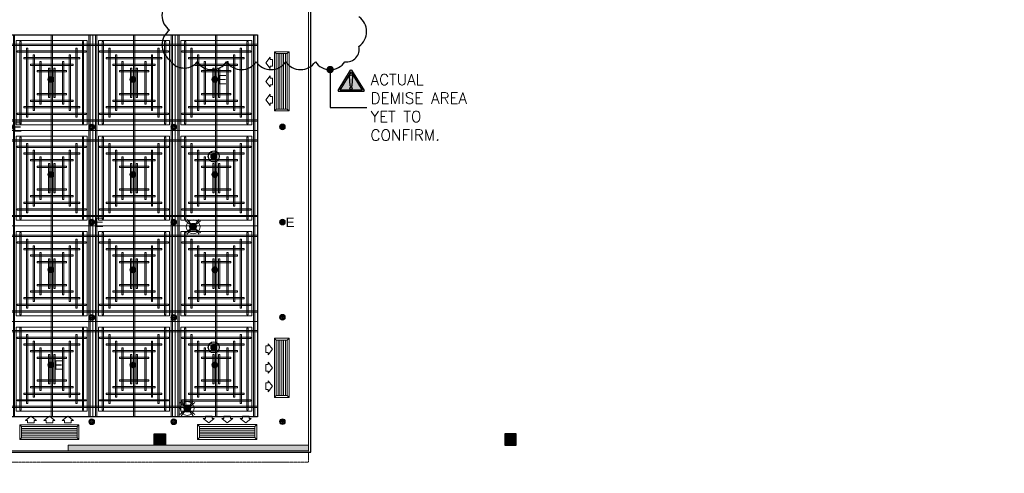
# Model space of a CAD drawing. Header units: millimetres. Extents: x -1097 to 37269, y -9172 to 9131.
# Tile 33 of 36: x 7531 to 20851, y -9172 to -3039. Entities that reach past the tile are written whole.
import ezdxf
from ezdxf.enums import TextEntityAlignment as Align

# ---------------------------------------------------------------- set-up
doc = ezdxf.new("R2010")
doc.units = ezdxf.units.MM
doc.linetypes.add('( Dashed )', pattern=[0.75, 0.5, -0.25])
doc.linetypes.add('DASHED', pattern=[19.05, 12.7, -6.35])
for name, color, linetype, lineweight in [('00 Structural', 2, 'Continuous', 25), ('02_Elevation 00', 8, 'Continuous', 9), ('08_Hatch', 140, 'Continuous', 9), ('Ceiling', 14, 'Continuous', 9), ('E Celing Lighting', 5, 'DASHED', 5), ('Furniture', 14, 'Continuous', 9), ('Grey', 8, 'Continuous', 9), ('Lighting (Ceiling)', 160, 'Continuous', 15)]:
    doc.layers.add(name, color=color, linetype=linetype, lineweight=lineweight)
for name, color, linetype, lineweight, true_color in [('ACMV', 5, 'Continuous', 20, 0x0000ff), ('FIRE', 1, 'Continuous', 20, 0xff0000), ('LIGHTING', 6, 'Continuous', 20, 0xff00ff)]:
    doc.layers.add(name, color=color, linetype=linetype, lineweight=lineweight, true_color=true_color)
for name, color, linetype in [('ACMV-MEPF_General Text', 7, 'Continuous'), ('Flooring', 8, 'Continuous'), ('Warning Symbol', 7, 'Continuous')]:
    doc.layers.add(name, color=color, linetype=linetype)
doc.layers.add('FIRE-SPKLR-EQP', color=1, linetype='Continuous', true_color=0xff0000)
doc.layers.add('RCP LAYOUT', color=9, linetype='Continuous', true_color=0x808080)
doc.styles.add('Romans', font='romans.shx', dxfattribs={"width": 0.8})
doc.styles.get("Standard").update_dxf_attribs({"font": 'arial.ttf'})
doc.dimstyles.new('100_Romans_Dot', dxfattribs={"dimtxt": 100, "dimasz": 100, "dimexe": 50, "dimexo": 50, "dimgap": 50, "dimtad": 1, "dimdec": 0, "dimzin": 0, "dimdsep": 46, "dimtxsty": 'Romans', "dimblk": 'DOT', "dimcen": 0.09, "dimclrd": 256, "dimclre": 256, "dimadec": 0, "dimazin": 0, "dimtfac": 1, "dimtdec": 0, "dimtofl": 0, "dimtmove": 0, "dimatfit": 3, "dimldrblk": 'DOT', "dimfxl": 1, "dimtolj": 1, "dimtzin": 0, "dimarcsym": 0})

# ---------------------------------------------------------------- blocks, each defined once
blk = doc.blocks.new('A$C28684cc3')
at = {"layer": 'ACMV'}
for p, q in [((-10185, -3622), (-10125, -3547)), ((-10125, -3547), (-10125, -3577)), ((-10125, -3577), (-10095, -3577)), ((-10095, -3577), (-10095, -3667)), ((-10045, -3497), (-10070, -3472)), ((-10070, -3472), (-10070, -4272)), ((-9870, -3472), (-10070, -3472)), ((-10045, -3497), (-10045, -4247)), ((-9895, -3497), (-10045, -3497)), ((-10020, -3497), (-10020, -4247)), ((-9995, -3497), (-9995, -4247)), ((-9970, -3497), (-9970, -4247)), ((-9945, -3497), (-9945, -4247)), ((-9920, -3497), (-9920, -4247)), ((-9895, -3497), (-9870, -3472)), ((-9895, -4247), (-9895, -3497)), ((-9870, -4272), (-9870, -3472)), ((-10125, -3697), (-10185, -3622)), ((-10095, -3667), (-10125, -3667)), ((-10125, -3667), (-10125, -3697)), ((-10185, -3872), (-10125, -3797)), ((-10125, -3797), (-10125, -3827)), ((-10125, -3827), (-10095, -3827)), ((-10095, -3827), (-10095, -3917)), ((-10125, -3947), (-10185, -3872)), ((-10095, -3917), (-10125, -3917)), ((-10125, -3917), (-10125, -3947)), ((-10185, -4122), (-10125, -4047)), ((-10125, -4197), (-10185, -4122)), ((-10125, -4047), (-10125, -4077)), ((-10125, -4077), (-10095, -4077)), ((-10095, -4077), (-10095, -4167)), ((-10095, -4167), (-10125, -4167)), ((-10125, -4167), (-10125, -4197)), ((-10045, -4247), (-10070, -4272)), ((-10045, -4247), (-9895, -4247)), ((-9895, -4247), (-9870, -4272)), ((-10070, -4272), (-9870, -4272)), ((-10185, -7540), (-10185, -7450)), ((-10185, -7450), (-10155, -7450)), ((-10155, -7450), (-10155, -7420)), ((-10155, -7420), (-10095, -7495)), ((-10045, -7370), (-10070, -7345)), ((-9870, -7345), (-10070, -7345)), ((-10070, -7345), (-10070, -8145)), ((-9895, -7370), (-10045, -7370)), ((-10045, -7370), (-10045, -8120)), ((-10020, -8120), (-10020, -7370)), ((-9995, -8120), (-9995, -7370)), ((-9970, -8120), (-9970, -7370)), ((-9945, -8120), (-9945, -7370)), ((-9920, -8120), (-9920, -7370)), ((-9895, -7370), (-9870, -7345)), ((-9895, -8120), (-9895, -7370)), ((-9870, -8145), (-9870, -7345)), ((-10155, -7540), (-10185, -7540)), ((-10095, -7495), (-10155, -7570)), ((-10155, -7570), (-10155, -7540)), ((-10185, -7790), (-10185, -7700)), ((-10185, -7700), (-10155, -7700)), ((-10155, -7700), (-10155, -7670)), ((-10155, -7670), (-10095, -7745)), ((-10155, -7790), (-10185, -7790)), ((-10095, -7745), (-10155, -7820)), ((-10155, -7820), (-10155, -7790)), ((-10185, -8040), (-10185, -7950)), ((-10185, -7950), (-10155, -7950)), ((-10155, -7950), (-10155, -7920)), ((-10155, -7920), (-10095, -7995)), ((-10155, -8040), (-10185, -8040)), ((-10095, -7995), (-10155, -8070)), ((-10155, -8070), (-10155, -8040)), ((-10045, -8120), (-10070, -8145)), ((-10045, -8120), (-9895, -8120)), ((-9895, -8120), (-9870, -8145)), ((-10070, -8145), (-9870, -8145)), ((-13489, -8540), (-13514, -8515)), ((-13514, -8515), (-12714, -8515)), ((-13514, -8715), (-13514, -8515)), ((-13364, -8400), (-13439, -8460)), ((-13439, -8460), (-13409, -8460)), ((-13409, -8460), (-13409, -8490)), ((-13409, -8490), (-13319, -8490)), ((-13289, -8460), (-13364, -8400)), ((-13319, -8490), (-13319, -8460)), ((-13319, -8460), (-13289, -8460)), ((-13114, -8400), (-13189, -8460)), ((-13189, -8460), (-13159, -8460)), ((-13159, -8460), (-13159, -8490)), ((-13159, -8490), (-13069, -8490)), ((-13039, -8460), (-13114, -8400)), ((-13069, -8490), (-13069, -8460)), ((-13069, -8460), (-13039, -8460)), ((-12864, -8400), (-12939, -8460)), ((-12939, -8460), (-12909, -8460)), ((-12909, -8460), (-12909, -8490)), ((-12909, -8490), (-12819, -8490)), ((-12789, -8460), (-12864, -8400)), ((-12819, -8490), (-12819, -8460)), ((-12819, -8460), (-12789, -8460)), ((-12739, -8540), (-12714, -8515)), ((-12714, -8515), (-12714, -8715)), ((-11083, -8539), (-11108, -8514)), ((-11108, -8714), (-11108, -8514)), ((-11108, -8514), (-10308, -8514)), ((-11003, -8429), (-11033, -8429)), ((-11033, -8429), (-10958, -8489)), ((-10913, -8399), (-11003, -8399)), ((-11003, -8399), (-11003, -8429)), ((-10958, -8489), (-10883, -8429)), ((-10913, -8429), (-10913, -8399)), ((-10883, -8429), (-10913, -8429)), ((-10753, -8429), (-10783, -8429)), ((-10783, -8429), (-10708, -8489)), ((-10663, -8399), (-10753, -8399)), ((-10753, -8399), (-10753, -8429)), ((-10708, -8489), (-10633, -8429)), ((-10663, -8429), (-10663, -8399)), ((-10633, -8429), (-10663, -8429)), ((-10503, -8429), (-10533, -8429)), ((-10533, -8429), (-10458, -8489)), ((-10413, -8399), (-10503, -8399)), ((-10503, -8399), (-10503, -8429)), ((-10458, -8489), (-10383, -8429)), ((-10413, -8429), (-10413, -8399)), ((-10383, -8429), (-10413, -8429)), ((-10333, -8539), (-10308, -8514)), ((-10308, -8514), (-10308, -8714)), ((-13489, -8540), (-12739, -8540)), ((-13489, -8690), (-13489, -8540)), ((-13489, -8565), (-12739, -8565)), ((-13489, -8590), (-12739, -8590)), ((-13489, -8615), (-12739, -8615)), ((-13489, -8640), (-12739, -8640)), ((-12739, -8540), (-12739, -8690)), ((-11083, -8689), (-11083, -8539)), ((-11083, -8539), (-10333, -8539)), ((-10333, -8564), (-11083, -8564)), ((-10333, -8589), (-11083, -8589)), ((-10333, -8614), (-11083, -8614)), ((-10333, -8639), (-11083, -8639)), ((-10333, -8539), (-10333, -8689)), ((-13489, -8690), (-13514, -8715)), ((-12714, -8715), (-13514, -8715)), ((-13489, -8665), (-12739, -8665)), ((-12739, -8690), (-13489, -8690)), ((-12739, -8690), (-12714, -8715)), ((-11083, -8689), (-11108, -8714)), ((-10308, -8714), (-11108, -8714)), ((-10333, -8664), (-11083, -8664)), ((-10333, -8689), (-11083, -8689)), ((-10333, -8689), (-10308, -8714))]:
    blk.add_line(p, q, dxfattribs=at)
blk = doc.blocks.new('SPKLR-EQP-PENDENT-68C')
at = {"layer": 'FIRE-SPKLR-EQP'}
h = blk.add_hatch(color=256, dxfattribs=at)
h.dxf.hatch_style = 1
h.paths.add_polyline_path([(37.5, 0, 1), (-37.5, 0, 1)])
for radius in [75, 37.5]:
    blk.add_circle((0, 0), radius, dxfattribs=at)
blk = doc.blocks.new('A$C86f38443')
at = {"layer": 'FIRE'}
for p in [(10157, -4888), (10157, -7470)]:
    blk.add_blockref('SPKLR-EQP-PENDENT-68C', p, dxfattribs=at)
blk = doc.blocks.new('ljbsdinfpn')
at = {"layer": 'Lighting (Ceiling)', "true_color": 0xff00ff}
h = blk.add_hatch(color=6, dxfattribs=at)
h.dxf.hatch_style = 1
edge = h.paths.add_edge_path()
edge.add_arc((-23157.71, -1088.48), 1.85, 0, 360)
h = blk.add_hatch(color=6, dxfattribs=at)
h.dxf.hatch_style = 1
edge = h.paths.add_edge_path()
edge.add_arc((-23157.71, -1088.48), 1.85, 0, 360)
at = {"layer": 'Lighting (Ceiling)', "color": 6, "true_color": 0xff00ff, "elevation": 0}
for points in [[(-23153.73, -1085.29), (-23161.69, -1091.68)], [(-23153.73, -1091.68), (-23161.69, -1085.29)], [(-23160.91, -1084.5), (-23154.51, -1092.46)], [(-23154.51, -1084.5), (-23160.91, -1092.46)]]:
    blk.add_lwpolyline(points, dxfattribs=at)
at = {"layer": 'Lighting (Ceiling)', "color": 6, "true_color": 0xff00ff}
for radius in [3.7, 3.7, 1.85, 1.85]:
    blk.add_circle((-23157.71, -1088.48, 0), radius, dxfattribs=at)
blk = doc.blocks.new('skievubjn')
at = {"layer": 'E Celing Lighting', "color": 5, "true_color": 0x0000ff}
for p in [(1744216.73, -77456.19, 0), (1744368.74, -77545.14, 0), (1744216.73, -77552.05, 0), (1744216.7, -77666.42, 0), (1744216.7, -77774.77, 0), (1744216.73, -77888.99, 0), (1744216.7, -77995.37, 0), (1744391.78, -78007.31, 0), (1744509.77, -78007.31, 0), (1744216.7, -78058.26, 0), (1744506.65, -78104.03, 0)]:
    blk.add_blockref('ljbsdinfpn', p, dxfattribs=at)
blk = doc.blocks.new('cl')
at = {"layer": 'Lighting (Ceiling)'}
h = blk.add_hatch(color=0, dxfattribs=at)
h.dxf.hatch_style = 1
h.paths.add_polyline_path([(1.53, 0.03, 1), (-1.53, 0.03, 1)])
h.paths.add_polyline_path([(-0.81, 0.03, -1), (0.81, 0.03, -1)], flags=16)
at = {"layer": 'Lighting (Ceiling)', "color": 0}
for p, q in [((-1.53, 0.03), (1.53, 0.03)), ((0, 1.56), (0, -1.5))]:
    blk.add_line(p, q, dxfattribs=at)
for radius in [1.53, 0.806]:
    blk.add_circle((0, 0.03), radius, dxfattribs=at)
at = {"color": 0}
blk.add_attdef('NAME', text='', height=5, dxfattribs=at).set_placement((0.84, 2.71), align=Align.MIDDLE_CENTER)
blk = doc.blocks.new('A$Cbacd199c')
at = {"layer": 'LIGHTING'}
for name, p, xscale, yscale, zscale in [('skievubjn', (-43712465, 2003194), 25.4, 25.4, 25.4), ('cl', (7952, -3846), 25.32885420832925, 25.32885420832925, 25.32885420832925), ('cl', (9061, -3847), 25.32885420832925, 25.32885420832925, 25.32885420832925), ('cl', (8506, -4490), 25.32885420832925, 25.32885420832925, 25.32885420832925), ('cl', (9615, -4490), 25.32885420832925, 25.32885420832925, 25.32885420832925), ('cl', (11086, -4489), 25.32885420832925, 25.32885420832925, 25.32885420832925), ('cl', (7952, -5133), 25.32885420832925, 25.32885420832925, 25.32885420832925), ('cl', (9061, -5133), 25.32885420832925, 25.32885420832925, 25.32885420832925), ('cl', (10170, -5133), 25.32885420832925, 25.32885420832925, 25.32885420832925), ('cl', (9615, -5777), 25.32885420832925, 25.32885420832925, 25.32885420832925), ('cl', (7952, -6420), 25.32885420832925, 25.32885420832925, 25.32885420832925), ('cl', (9061, -6421), 25.32885420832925, 25.32885420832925, 25.32885420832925), ('cl', (10170, -6421), 25.32885420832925, 25.32885420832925, 25.32885420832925), ('cl', (8506, -7064), 25.32885420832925, 25.32885420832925, 25.32885420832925), ('cl', (9615, -7064), 25.32885420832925, 25.32885420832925, 25.32885420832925), ('cl', (11086, -7063), 25.32885420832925, 25.32885420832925, 25.32885420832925), ('cl', (9061, -7708), 25.32885420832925, 25.32885420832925, 25.32885420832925), ('cl', (10170, -7708), 25.32885420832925, 25.32885420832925, 25.32885420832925), ('cl', (8506, -8475), 25.32885420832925, 25.32885420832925, 25.32885420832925), ('cl', (9615, -8475), 25.32885420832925, 25.32885420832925, 25.32885420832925), ('cl', (11086, -8474), 25.32885420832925, 25.32885420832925, 25.32885420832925)]:
    blk.add_blockref(name, p, dxfattribs=dict(at, xscale=xscale, yscale=yscale, zscale=zscale))
blk = doc.blocks.new('A$C3c35f28b')
at = {"layer": 'LIGHTING', "color": 3, "true_color": 0x00ff00}
ref = blk.add_blockref('cl', (10170, -3847), dxfattribs=dict(at, xscale=-25.32885420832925, yscale=25.32885420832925, zscale=25.32885420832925))
ref.add_attrib('NAME', 'E', dxfattribs={"layer": '0', "color": 0, "height": 127}).set_placement((10273, -3848), align=Align.MIDDLE_CENTER)
ref = blk.add_blockref('cl', (7397, -4490), dxfattribs=dict(at, xscale=-25.32885420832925, yscale=25.32885420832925, zscale=25.32885420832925))
ref.add_attrib('NAME', 'E', dxfattribs={"layer": '0', "color": 0, "height": 127}).set_placement((7500, -4491), align=Align.MIDDLE_CENTER)
ref = blk.add_blockref('cl', (8506, -5777), dxfattribs=dict(at, xscale=-25.32885420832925, yscale=25.32885420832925, zscale=25.32885420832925))
ref.add_attrib('NAME', 'E', dxfattribs={"layer": '0', "color": 0, "height": 127}).set_placement((8609, -5779), align=Align.MIDDLE_CENTER)
ref = blk.add_blockref('cl', (11086, -5776), dxfattribs=dict(at, xscale=-25.32885420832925, yscale=25.32885420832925, zscale=25.32885420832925))
ref.add_attrib('NAME', 'E', dxfattribs={"layer": '0', "color": 0, "height": 127}).set_placement((11189, -5778), align=Align.MIDDLE_CENTER)
ref = blk.add_blockref('cl', (7952, -7707), dxfattribs=dict(at, xscale=-25.32885420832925, yscale=25.32885420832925, zscale=25.32885420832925))
ref.add_attrib('NAME', 'E', dxfattribs={"layer": '0', "color": 0, "height": 127}).set_placement((8055, -7709), align=Align.MIDDLE_CENTER)
blk = doc.blocks.new('plnnnn')
at = {"ltscale": 0.25, "true_color": 0x808080, "transparency": 33554687}
h = blk.add_hatch(color=8, dxfattribs=at)
h.dxf.hatch_style = 1
h.paths.add_polyline_path([(1723602.27, -78261.97), (1723602.27, -78264.97), (1723730.21, -78264.98), (1723730.21, -78261.98)])
at = {"layer": '02_Elevation 00', "color": 8, "ltscale": 0.25, "true_color": 0x808080}
for p, q in [((1723730.21, -78031.09), (1723730.21, -78264.98)), ((1723424.97, -78264.98), (1723602.27, -78264.98))]:
    blk.add_line(p, q, dxfattribs=at)
at = {"layer": '08_Hatch', "color": 8, "ltscale": 0.25, "true_color": 0x808080}
blk.add_lwpolyline([(1723730.21, -78264.98), (1723602.27, -78264.98), (1723602.27, -78261.97), (1723730.21, -78261.97)], close=True, dxfattribs=at)
blk = doc.blocks.new('steel cols')
at = {"layer": '00 Structural', "ltscale": 0.25, "true_color": 0x808080}
h = blk.add_hatch(color=8, dxfattribs=at)
h.dxf.hatch_style = 1
h.paths.add_polyline_path([(1723381.98, -77443.61), (1723381.98, -77449.61), (1723387.98, -77449.61), (1723387.98, -77443.61)])
at = {"layer": '00 Structural', "color": 8, "ltscale": 0.25, "true_color": 0x808080}
blk.add_lwpolyline([(1723381.98, -77443.61), (1723387.98, -77443.61), (1723387.98, -77449.61), (1723381.98, -77449.61)], close=True, dxfattribs=at)
blk = doc.blocks.new('columns by us')
at = {"layer": '00 Structural', "color": 8, "true_color": 0x808080}
blk.add_blockref('steel cols', (266, -812.36), dxfattribs=at)
at = {"layer": '00 Structural', "color": 8, "true_color": 0x808080, "xscale": -1}
blk.add_blockref('steel cols', (3447222.81, -812.36), dxfattribs=at)
blk = doc.blocks.new('ceiling inst 2')
at = {"color": 8, "lineweight": 0, "ltscale": 0.25, "true_color": 0x808080}
for points in [[(1722740.06, -79108.62), (1722783.85, -79108.62), (1722783.85, -79057.79), (1722740.06, -79057.79)], [(1722743.06, -79105.62), (1722780.85, -79105.62), (1722780.85, -79060.79), (1722743.06, -79060.79)]]:
    blk.add_lwpolyline(points, close=True, dxfattribs=at)
at = {"layer": 'Ceiling', "color": 8, "lineweight": 0, "ltscale": 0.25, "true_color": 0x808080}
for points in [[(1722741.47, -79108.62), (1722742.17, -79108.62), (1722742.17, -79057.79), (1722741.47, -79057.79)], [(1722744.99, -79105.1), (1722745.69, -79105.1), (1722745.69, -79061.31), (1722744.99, -79061.31)], [(1722761.6, -79108.62), (1722762.31, -79108.62), (1722762.31, -79057.79), (1722761.6, -79057.79)], [(1722778.22, -79105.1), (1722778.93, -79105.1), (1722778.93, -79061.31), (1722778.22, -79061.31)], [(1722782.44, -79108.62), (1722781.74, -79108.62), (1722781.74, -79057.79), (1722782.44, -79057.79)], [(1722783.85, -79063.42), (1722740.06, -79063.42), (1722740.06, -79062.72), (1722783.85, -79062.72)], [(1722780.33, -79066.24), (1722780.33, -79066.94), (1722743.58, -79066.94), (1722743.58, -79066.24)], [(1722748.5, -79101.58), (1722749.21, -79101.58), (1722749.21, -79064.83), (1722748.5, -79064.83)], [(1722774.7, -79101.58), (1722775.41, -79101.58), (1722775.41, -79064.83), (1722774.7, -79064.83)], [(1722776.82, -79069.76), (1722776.82, -79070.46), (1722747.1, -79070.46), (1722747.1, -79069.76)], [(1722752.02, -79098.06), (1722752.73, -79098.06), (1722752.73, -79068.35), (1722752.02, -79068.35)], [(1722756.25, -79094.54), (1722755.54, -79094.54), (1722755.54, -79071.87), (1722756.25, -79071.87)], [(1722767.67, -79094.54), (1722768.37, -79094.54), (1722768.37, -79071.87), (1722767.67, -79071.87)], [(1722771.19, -79098.06), (1722771.89, -79098.06), (1722771.89, -79068.35), (1722771.19, -79068.35)], [(1722773.3, -79073.27), (1722773.3, -79073.98), (1722750.62, -79073.98), (1722750.62, -79073.27)], [(1722769.78, -79076.79), (1722769.78, -79077.5), (1722754.14, -79077.5), (1722754.14, -79076.79)], [(1722760.82, -79091.03), (1722760.12, -79091.03), (1722760.12, -79075.38), (1722760.82, -79075.38)], [(1722763.09, -79091.03), (1722763.8, -79091.03), (1722763.8, -79075.38), (1722763.09, -79075.38)], [(1722773.3, -79093.14), (1722773.3, -79092.43), (1722750.62, -79092.43), (1722750.62, -79093.14)], [(1722769.78, -79089.62), (1722769.78, -79088.91), (1722754.14, -79088.91), (1722754.14, -79089.62)], [(1722776.81, -79096.65), (1722776.81, -79095.95), (1722747.1, -79095.95), (1722747.1, -79096.65)], [(1722783.85, -79102.99), (1722740.06, -79102.99), (1722740.06, -79103.69), (1722783.85, -79103.69)], [(1722780.33, -79100.17), (1722780.33, -79099.47), (1722743.58, -79099.47), (1722743.58, -79100.17)]]:
    blk.add_lwpolyline(points, close=True, dxfattribs=at)
blk = doc.blocks.new('grid 2')
at = {"color": 8, "ltscale": 0.25, "true_color": 0x808080}
blk.add_lwpolyline([(1721746.24, -78535.54), (1721746.24, -78738.84), (1721658.66, -78738.84), (1721658.66, -78992.95), (1721877.62, -78992.95), (1721877.62, -79196.24), (1721527.29, -79196.24), (1721527.29, -79145.42), (1721483.5, -79145.42), (1721483.5, -78942.13), (1721527.29, -78942.13), (1721527.29, -78789.66), (1721483.5, -78789.66), (1721483.5, -78535.54)], close=True, dxfattribs=at)
at = {"layer": 'Flooring', "color": 8, "ltscale": 0.25, "true_color": 0x808080}
blk.add_lwpolyline([(1721906.16, -78870.12, -0.943473), (1721833.91, -78865.91), (1721778.56, -78865.54), (1721778.56, -78747.53), (1721976.22, -78747.52, -0.340693), (1722275.42, -78512.44), (1721509.19, -78512.44, 0.394212), (1721454.19, -78567.44), (1721454.19, -78812.39, -1.031559), (1721454.19, -78919.4), (1721454.19, -79157.98), (1721499.19, -79157.98), (1721499.19, -79214.98), (1721906.18, -79214.98), (1721906.16, -78870.06)], format="xyb", dxfattribs=at)
at = {"color": 8, "true_color": 0x808080, "xscale": -1}
for p in [(3444530.1, 64.84), (3444530.1, -36.8)]:
    blk.add_blockref('ceiling inst 2', p, dxfattribs=at)
at = {"color": 8, "true_color": 0x808080}
for p in [(-950.03, 64.84), (-950.03, -36.8)]:
    blk.add_blockref('ceiling inst 2', p, dxfattribs=at)
at = {"color": 8, "true_color": 0x808080, "xscale": -1}
for p, rotation in [((3444617.68, 64.84), 7.583461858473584e-08), ((-950.03, -158152.39), 180), ((3444617.68, -36.8), 7.583461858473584e-08), ((-950.03, -158254.04), 180)]:
    blk.add_blockref('ceiling inst 2', p, dxfattribs=dict(at, rotation=rotation))
at = {"color": 8, "true_color": 0x808080}
for p, rotation in [((3444530.1, -158152.39), 180), ((3444617.68, -158152.39), 180.0000000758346), ((3444530.1, -158254.04), 180), ((3444617.68, -158254.04), 180.0000000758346)]:
    blk.add_blockref('ceiling inst 2', p, dxfattribs=dict(at, rotation=rotation))
blk = doc.blocks.new('IRISH HOUSE-RCP LAYOUT')
at = {"layer": 'Furniture', "color": 8, "ltscale": 0.25, "true_color": 0x808080}
blk.add_lwpolyline([(20817, 8978), (1459, 8978, 0.414152), (-42, 7586), (-42, 944, 0.95654), (-42, -944), (-42, -7417), (-195, -7417), (-195, -9019), (1106, -9019), (1106, -8867), (11438, -8867)], format="xyb", dxfattribs=at)
at = {"layer": 'Grey', "color": 8, "linetype": '( Dashed )', "ltscale": 0.2, "true_color": 0x808080}
blk.add_lwpolyline([(20817, 8978), (20817, 9130), (1462, 9130, 0.414155), (-194, 7589), (-194, 1080, 0.836103), (-194, -1080), (-195, -7264), (-347, -7264), (-347, -9172), (1258, -9172), (1258, -9019), (11438, -9019), (11438, -8867)], format="xyb", dxfattribs=at)
at = {"xscale": 25.4, "yscale": 25.4, "zscale": 25.4}
blk.add_blockref('grid 2', (-43724945, 2003176), dxfattribs=at)
at = {"layer": '00 Structural', "color": 8, "true_color": 0x808080, "xscale": 25.4, "yscale": 25.4, "zscale": 25.4}
blk.add_blockref('columns by us', (-43771309, 1979063), dxfattribs=at)
at = {"layer": 'Grey', "color": 8, "true_color": 0x808080, "xscale": 25.4, "yscale": 25.4, "zscale": 25.4}
blk.add_blockref('plnnnn', (-43771309, 1979063), dxfattribs=at)
blk = doc.blocks.new('_Dot')
at = {"color": 0, "linetype": 'ByBlock', "lineweight": -2}
blk.add_line((-0.5, 0), (-1, 0), dxfattribs=at)
at = {"color": 0, "linetype": 'ByBlock', "const_width": 0.5}
blk.add_lwpolyline([(-0.25, 0, 1), (0.25, 0, 1)], format="xyb", close=True, dxfattribs=at)
blk = doc.blocks.new('A$C759E7B6B')
at = {"layer": 'Warning Symbol', "true_color": 0xed1f24}
h = blk.add_hatch(color=240, dxfattribs=at)
h.dxf.hatch_style = 1
h.paths.add_polyline_path([(9, 381, 0.559648), (-9, 381), (-233, 15, 0.579652), (-224, 0), (224, 0, 0.592995), (233, 16)])
h.paths.add_polyline_path([(0, 348), (197, 25), (-197, 25)], flags=16)
h.paths.add_polyline_path([(0, 294, -0.249038), (32, 273), (21, 121, -0.546529), (0, 92, -0.288902), (-20, 103), (-32, 273, -0.249038)], flags=0)
h.paths.add_polyline_path([(21, 56, -1), (-21, 56, -1)], flags=0)
at = {"layer": 'Warning Symbol', "true_color": 0xf1eb1f}
h = blk.add_hatch(color=2, dxfattribs=at)
h.dxf.hatch_style = 1
h.paths.add_polyline_path([(-197, 25), (197, 25), (0, 348)])
h.paths.add_polyline_path([(-20, 103), (-32, 273, -0.249038), (0, 294, -0.249038), (32, 273), (21, 121, -0.546529), (0, 92, -0.288902)], flags=16)
h.paths.add_polyline_path([(21, 56, -1), (-21, 56, -1)], flags=16)
at = {"layer": 'Warning Symbol', "true_color": 0xed1f24}
h = blk.add_hatch(color=240, dxfattribs=at)
h.dxf.hatch_style = 1
h.paths.add_polyline_path([(32, 273, 0.249038), (0, 294, 0.249038), (-32, 273), (-20, 103, 0.288902), (0, 92, 0.546529), (21, 121)])
h.paths.add_polyline_path([(21, 56, 1), (-21, 56, 1)])
at = {"layer": 'Warning Symbol'}
for p, q in [((-233, 16), (-9, 381)), ((9, 381), (233, 16)), ((-197, 25), (0, 348)), ((-20, 103), (-32, 273)), ((0, 348), (197, 25)), ((20, 103), (32, 273)), ((224, 0), (-224, 0)), ((197, 25), (-197, 25))]:
    blk.add_line(p, q, dxfattribs=at)
blk.add_circle((0, 56), 20.7, dxfattribs=at)
for centre, radius, start, end in [((0, 376), 10.1, 32.6709, 147.3291), ((3, 253), 40.7, 94.6224, 150.5598), ((-3, 253), 40.7, 29.4402, 85.3776), ((-224, 10), 10.1, 147.3291, 270), ((-1, 113), 21.5, 209.1393, 273.5958), ((1, 113), 21.5, 266.4042, 330.8607), ((224, 10), 10.1, 270, 32.6709)]:
    blk.add_arc(centre, radius, start, end, dxfattribs=at)

msp = doc.modelspace()

# ---------------------------------------------------------------- linework, layer by layer
at = {"color": 1, "true_color": 0xff0000}
msp.add_lwpolyline([(9559, -2780, 0.520567), (9559, -3180, 0.520567), (9559, -3580, 0.520567), (9931, -3609, 0.520567), (10331, -3609, 0.520567), (10731, -3609, 0.520567), (11131, -3609, 0.520567), (11531, -3609, 0.520567), (11931, -3609, 0.520567), (12121, -3399, 0.520567), (12121, -2999, 0.520567)], format="xyb", dxfattribs=at)

# ---------------------------------------------------------------- block references
for name in ['A$C3c35f28b', 'A$Cbacd199c']:
    msp.add_blockref(name, (0, 0))
at = {"layer": 'ACMV'}
msp.add_blockref('A$C28684cc3', (21047, 0), dxfattribs=at)
at = {"layer": 'FIRE'}
msp.add_blockref('A$C86f38443', (0, 0), dxfattribs=at)
at = {"layer": 'RCP LAYOUT'}
msp.add_blockref('IRISH HOUSE-RCP LAYOUT', (0, 0), dxfattribs=at)
at = {"layer": 'Warning Symbol', "xscale": 0.75, "yscale": 0.75, "zscale": 0.75}
msp.add_blockref('A$C759E7B6B', (12015, -4008), dxfattribs=at)

# ---------------------------------------------------------------- texts
at = {"layer": 'ACMV-MEPF_General Text', "insert": (12278, -4224), "char_height": 150, "attachment_point": 4}
msp.add_mtext_dynamic_manual_height_columns('\\pxql;{\\Fromans|c0;\\C1;\\c255;ACTUAL DEMISE AREA YET TO CONFIRM.}', width=1655.96, gutter_width=1, heights=[1205], dxfattribs=at)

# ---------------------------------------------------------------- leaders
msp.add_leader([(11731, -3713), (11731, -4224), (12228, -4224)], dimstyle='100_Romans_Dot', override={"dimtad": 0})

doc.saveas('drawing.dxf')
